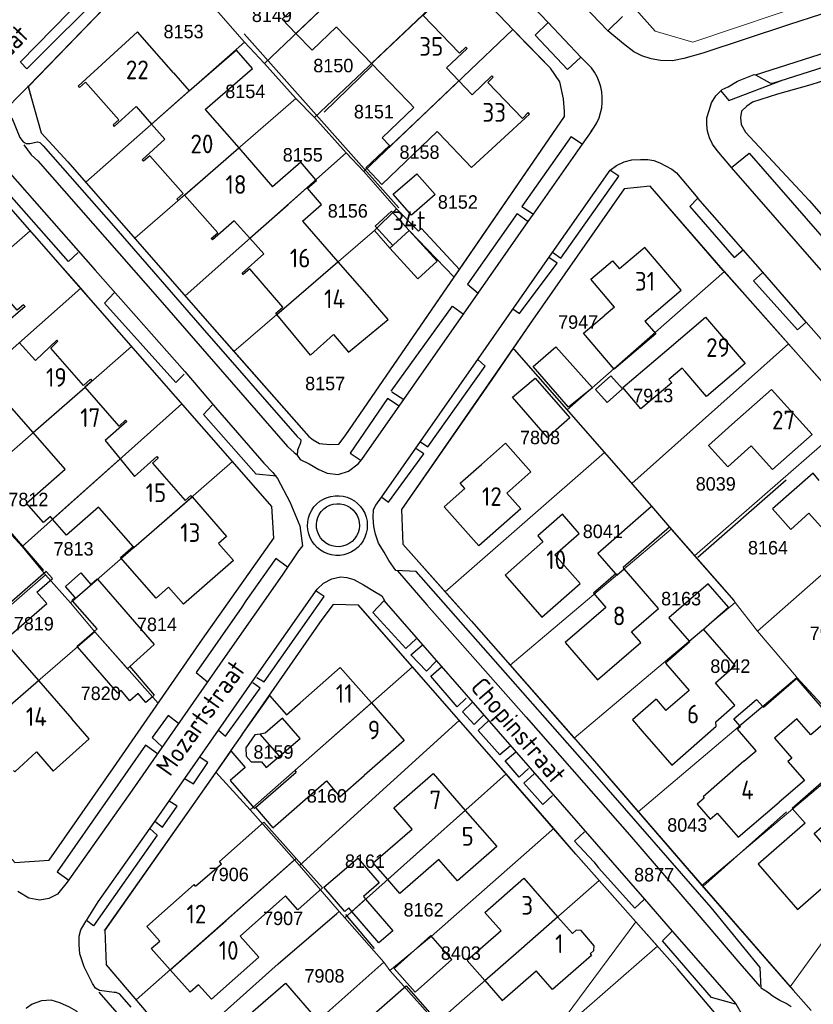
# Model space of a CAD drawing. Header units: metres. Extents: x 233829 to 239427, y 444283 to 448222.
# Tile 24 of 171: x 235223 to 235329, y 445089 to 445220. Entities that reach past the tile are written whole.
import ezdxf
from ezdxf.enums import TextEntityAlignment as Align

# ---------------------------------------------------------------- set-up
doc = ezdxf.new("R2010")
doc.units = ezdxf.units.M
doc.header["$MEASUREMENT"] = 0
for name, color, linetype in [('BIJGEBOUW', 4, 'Continuous'), ('DAKRAND', 4, 'Continuous'), ('DAKRAND-BYG', 4, 'Continuous'), ('Goud-kadastrale grenzen', 13, 'Continuous'), ('HEG', 253, 'Continuous'), ('HOOFDGEBOUW', 4, 'Continuous'), ('HUISNUMMER', 253, 'Continuous'), ('KANTVERH', 253, 'Continuous'), ('STRAATNAAM', 253, 'Continuous'), ('TUSSENMUUR', 253, 'Continuous')]:
    doc.layers.add(name, color=color, linetype=linetype)
doc.layers.add('G01 kadestrale perceelsgrens', color=73, linetype='Continuous', lineweight=0)
doc.layers.add('Z01 perceelnummer', color=73, linetype='Continuous', lineweight=13)
doc.styles.get("Standard").update_dxf_attribs({"font": 'iso.shx'})
doc.styles.add('Styledgn001', font='dgn001.shx')

# ---------------------------------------------------------------- blocks, each defined once
blk = doc.blocks.new('A$C1532452F')
at = {"layer": 'G01 kadestrale perceelsgrens'}
for p, q in [((235255.904, 445214.409), (235275.544, 445233.082)), ((235224.388, 445211.393), (235241.934, 445229.563)), ((235262.602, 445207.202), (235282.415, 445225.939)), ((235249.461, 445221.575), (235253.228, 445217.256)), ((235269.196, 445199.953), (235289.123, 445218.967)), ((235232.014, 445198.517), (235253.228, 445217.256)), ((235253.228, 445217.256), (235255.904, 445214.409)), ((235255.904, 445214.409), (235260.12, 445209.726)), ((235213.319, 445200.292), (235224.388, 445211.393)), ((235238.564, 445191.028), (235260.12, 445209.726)), ((235260.12, 445209.726), (235262.602, 445207.202)), ((235262.602, 445207.202), (235266.863, 445202.449)), ((235245.302, 445183.326), (235266.863, 445202.449)), ((235266.863, 445202.449), (235269.196, 445199.953)), ((235269.196, 445199.953), (235273.591, 445194.961)), ((235232.014, 445198.517), (235238.564, 445191.028)), ((235270.615, 445192.059), (235273.591, 445194.961)), ((235202.836, 445173.036), (235224.574, 445192.045)), ((235224.574, 445192.045), (235231.348, 445184.34)), ((235251.837, 445175.887), (235270.615, 445192.059)), ((235238.564, 445191.028), (235245.302, 445183.326)), ((235281.294, 445185.838), (235282, 445186.868)), ((235296.394, 445168.06), (235317.412, 445186.573)), ((235317.412, 445186.573), (235325.997, 445176.901)), ((235209.708, 445165.221), (235231.348, 445184.34)), ((235305.033, 445158.207), (235325.997, 445176.901)), ((235216.556, 445157.623), (235238.152, 445176.575)), ((235238.152, 445176.575), (235244.882, 445168.89)), ((235289.181, 445176.326), (235289.323, 445176.164)), ((235289.323, 445176.164), (235296.394, 445168.06)), ((235223.5, 445149.804), (235244.882, 445168.89)), ((235244.882, 445168.89), (235251.641, 445161.171)), ((235296.394, 445168.06), (235301.384, 445162.36)), ((235313.418, 445148.576), (235334.69, 445167.122)), ((235301.384, 445162.36), (235280.095, 445143.74)), ((235301.384, 445162.36), (235305.033, 445158.207)), ((235229.968, 445142.282), (235251.641, 445161.171)), ((235305.033, 445158.207), (235310.241, 445152.201)), ((235321.823, 445138.475), (235343.335, 445157.4)), ((235219.933, 445153.738), (235223.5, 445149.804)), ((235310.293, 445152.142), (235288.751, 445133.947)), ((235310.241, 445152.201), (235310.293, 445152.142)), ((235310.293, 445152.142), (235313.418, 445148.576)), ((235223.5, 445149.804), (235226.625, 445146.014)), ((235313.418, 445148.576), (235318.677, 445142.566)), ((235205.252, 445127.366), (235226.625, 445146.014)), ((235226.625, 445146.014), (235229.968, 445142.282)), ((235280.095, 445143.74), (235280.323, 445143.485)), ((235318.677, 445142.566), (235318.856, 445142.333)), ((235229.968, 445142.282), (235233.225, 445138.376)), ((235318.856, 445142.333), (235297.345, 445124.165)), ((235318.856, 445142.333), (235321.823, 445138.475)), ((235211.819, 445119.883), (235233.225, 445138.376)), ((235233.225, 445138.376), (235241.717, 445128.832)), ((235321.823, 445138.475), (235327.072, 445132.348)), ((235253.991, 445114.577), (235275.698, 445133.707)), ((235275.698, 445133.707), (235281.974, 445126.534)), ((235288.751, 445133.947), (235289.022, 445133.638)), ((235289.022, 445133.638), (235297.345, 445124.165)), ((235327.12, 445132.296), (235305.898, 445114.322)), ((235327.072, 445132.348), (235327.12, 445132.296)), ((235327.12, 445132.296), (235330.377, 445128.763)), ((235260.583, 445107.153), (235281.974, 445126.534)), ((235297.345, 445124.165), (235297.588, 445123.888)), ((235335.922, 445122.638), (235314.422, 445104.481)), ((235249.42, 445119.626), (235253.991, 445114.577)), ((235266.663, 445100.154), (235288.229, 445119.38)), ((235288.229, 445119.38), (235294.6, 445112.068)), ((235253.991, 445114.577), (235259.95, 445107.88)), ((235305.898, 445114.322), (235306.247, 445113.92)), ((235306.247, 445113.92), (235314.422, 445104.481)), ((235326.224, 445090.891), (235343.193, 445114.605)), ((235278.189, 445097.656), (235294.339, 445111.851)), ((235294.339, 445111.851), (235294.6, 445112.068)), ((235238.754, 445089.159), (235259.95, 445107.88)), ((235259.95, 445107.88), (235260.583, 445107.153)), ((235260.583, 445107.153), (235265.908, 445100.975)), ((235279.046, 445086.199), (235300.687, 445105.136)), ((235300.687, 445105.136), (235305.595, 445099.588)), ((235314.422, 445104.481), (235326.224, 445090.891)), ((235257.76, 445093.979), (235265.614, 445100.719)), ((235265.614, 445100.719), (235265.908, 445100.975)), ((235265.908, 445100.975), (235266.663, 445100.154)), ((235266.663, 445100.154), (235271.873, 445094.191)), ((235293.425, 445083.259), (235305.595, 445099.588)), ((235308.48, 445096.327), (235305.595, 445099.588)), ((235272.67, 445093.09), (235278.189, 445097.656)), ((235293.425, 445083.259), (235308.48, 445096.327)), ((235244.635, 445082.266), (235257.76, 445093.979)), ((235250.582, 445075.365), (235271.873, 445094.191)), ((235271.873, 445094.191), (235272.67, 445093.09)), ((235272.67, 445093.09), (235277.767, 445087.378))]:
    blk.add_line(p, q, dxfattribs=at)
at = {"layer": 'G01 kadestrale perceelsgrens', "flags": 128}
for points in [[(235271.244, 445260.245), (235308.177, 445218.723), (235313.178, 445217.273), (235330.191, 445223.001)], [(235282.415, 445225.939), (235287.33, 445220.83), (235289.123, 445218.967)], [(235282, 445186.868), (235296.021, 445207.309), (235296.044, 445208.003), (235295.899, 445209.693), (235295.426, 445211.94), (235294.146, 445213.767), (235291.025, 445216.991), (235289.123, 445218.967)], [(235224.388, 445211.393), (235226.072, 445205.139), (235229.618, 445201.256), (235232.014, 445198.517)], [(235213.319, 445200.292), (235217.527, 445200.057), (235217.575, 445200.006), (235224.574, 445192.045)], [(235289.181, 445176.326), (235291.437, 445179.611), (235304.015, 445197.627), (235307.491, 445197.978), (235317.259, 445186.745), (235317.412, 445186.573)], [(235273.591, 445194.961), (235276.506, 445191.973), (235276.897, 445192.321), (235282, 445186.868)], [(235270.615, 445192.059), (235272.688, 445189.699), (235275.262, 445192.058), (235281.294, 445185.838)], [(235251.837, 445175.887), (235261.865, 445164.513), (235262.446, 445164.048), (235263.274, 445163.575), (235264.658, 445163.431), (235265.85, 445163.492), (235266.729, 445164.605), (235281.294, 445185.838)], [(235231.348, 445184.34), (235232.695, 445182.807), (235238.152, 445176.575)], [(235245.302, 445183.326), (235248.275, 445179.927), (235251.837, 445175.887)], [(235325.997, 445176.901), (235327.326, 445175.403), (235334.69, 445167.122)], [(235289.181, 445176.326), (235286.297, 445172.126), (235274.237, 445154.751), (235274.404, 445150.125), (235280.095, 445143.74)], [(235241.717, 445128.832), (235247.654, 445137.394), (235257.164, 445150.926), (235256.903, 445155.15), (235251.641, 445161.171)], [(235280.323, 445143.485), (235283.6, 445139.809), (235288.751, 445133.947)], [(235249.42, 445119.626), (235263.61, 445140.056), (235265.112, 445142.041), (235268.473, 445141.963), (235275.698, 445133.707)], [(235211.819, 445119.883), (235218.477, 445112.193), (235222.544, 445107.549), (235227.116, 445107.849), (235235.745, 445120.219), (235241.717, 445128.832)], [(235281.974, 445126.534), (235286.853, 445120.959), (235288.229, 445119.38)], [(235297.588, 445123.888), (235299.449, 445121.769), (235305.898, 445114.322)], [(235249.42, 445119.626), (235246.087, 445114.828), (235234.554, 445098.534), (235234.552, 445098.485), (235234.752, 445093.865), (235238.754, 445089.159)], [(235294.6, 445112.068), (235297.567, 445108.663), (235300.687, 445105.136)], [(235238.754, 445089.159), (235243.163, 445083.974), (235244.635, 445082.266)]]:
    blk.add_lwpolyline(points, dxfattribs=at)
at = {"layer": 'Z01 perceelnummer', "linetype": 'Continuous', "lineweight": 13, "style": 'Styledgn001'}
for s, p in [('8149', (235256.912, 445220.856)), ('8153', (235245.105, 445218.675)), ('8150', (235265.125, 445214.129)), ('8154', (235253.358, 445210.673)), ('8151', (235270.552, 445207.965)), ('8155', (235261.037, 445202.189)), ('8158', (235276.648, 445202.555)), ('8152', (235281.775, 445195.881)), ('8156', (235267.057, 445194.692)), ('7947', (235297.86, 445179.822)), ('8157', (235264.031, 445171.606)), ('7913', (235307.902, 445170.005)), ('7808', (235292.764, 445164.389)), ('8039', (235316.257, 445158.174)), ('7812', (235224.349, 445156.094)), ('8041', (235301.152, 445151.831)), ('7813', (235230.393, 445149.491)), ('8164', (235323.246, 445149.637)), ('8163', (235311.629, 445142.83)), ('7819', (235225.072, 445139.472)), ('7814', (235241.547, 445139.386)), ('7948', (235331.498, 445138.183)), ('8042', (235318.211, 445133.803)), ('7820', (235234.023, 445130.165)), ('8159', (235257.12, 445122.321)), ('8160', (235264.262, 445116.446)), ('8043', (235312.452, 445112.554)), ('8161', (235269.362, 445107.709)), ('7906', (235251.141, 445105.944)), ('8877', (235308.014, 445105.901)), ('8162', (235277.197, 445101.212)), ('7907', (235258.411, 445100.067)), ('8403', (235282.178, 445095.416)), ('7908', (235263.94, 445092.37))]:
    blk.add_text(s, height=1.8, dxfattribs=at).set_placement(p, align=Align.MIDDLE_CENTER)

msp = doc.modelspace()

# ---------------------------------------------------------------- linework, layer by layer
at = {"layer": 'BIJGEBOUW'}
msp.add_lwpolyline([(235275.26, 445192.06), (235279.01, 445187.97), (235276.44, 445185.61), (235272.69, 445189.7), (235273.08, 445190.06)], dxfattribs=at)
at = {"layer": 'DAKRAND'}
for p, q in [((235307.65, 445155.19), (235310.09, 445152.39)), ((235310.09, 445152.39), (235303.88, 445146.98)), ((235256.57, 445129.89), (235252.9, 445124.64)), ((235252.9, 445124.64), (235252.88, 445124.61)), ((235257.91, 445121.77), (235255.35, 445124.72)), ((235257.91, 445121.77), (235260.67, 445124.14)), ((235246.71, 445104.39), (235250.17, 445107.35))]:
    msp.add_line(p, q, dxfattribs=at)
for points in [[(235261.52, 445223.47), (235258.27, 445220.35), (235260.12, 445218.42)], [(235260.12, 445218.42), (235262.28, 445216.18), (235265.53, 445219.3)], [(235248.01, 445208.25), (235254.31, 445213.73), (235252.17, 445216.2), (235245.87, 445210.72)], [(235275.88, 445208.53), (235271.65, 445204.47), (235272.62, 445203.46)], [(235269.6, 445200.34), (235271.63, 445198.22), (235278.99, 445205.3)], [(235272.62, 445203.46), (235269.49, 445200.45), (235269.6, 445200.34)], [(235262.8, 445198.85), (235260.77, 445201.19), (235257.01, 445197.92)], [(235261.01, 445193.32), (235263.56, 445195.54), (235261.67, 445197.71), (235262.88, 445198.76), (235262.8, 445198.85)], [(235306.79, 445179.96), (235308.24, 445178.25), (235302.67, 445173.52), (235298.59, 445178.33), (235301.33, 445180.66)], [(235311.78, 445173.66), (235309.98, 445172.14), (235310.38, 445171.7), (235306.26, 445168.2), (235303.83, 445171.07), (235309.73, 445176.08)], [(235320.98, 445163.28), (235317.88, 445160.47), (235315.31, 445163.3), (235318.41, 445166.11)], [(235227.59, 445153.46), (235227.29, 445153.8), (235226.39, 445153.01), (235224.11, 445155.61), (235229.29, 445160.15)], [(235233.73, 445155.08), (235229.45, 445151.33), (235227.59, 445153.46)], [(235302.91, 445146.14), (235300.48, 445148.92), (235307.65, 445155.19)], [(235249.76, 445150.21), (235251.77, 445147.92), (235245.11, 445142.07), (235243.1, 445144.36), (235241.45, 445142.91), (235236.69, 445148.35), (235238.35, 445149.79)], [(235221.07, 445137.2), (235226.81, 445142.19), (235225.5, 445143.71), (235227.56, 445145.51), (235226.72, 445146.48), (235218.91, 445139.69)], [(235314.61, 445138.75), (235314.61, 445138.75), (235317.98, 445141.69), (235315.24, 445144.83), (235310, 445140.26), (235312.71, 445137.14)], [(235316.63, 445131.09), (235316.21, 445131.57), (235318.86, 445133.88), (235314.61, 445138.75)], [(235312.71, 445137.14), (235312.81, 445137.03), (235309.54, 445134.18)], [(235322.54, 445128.42), (235322.64, 445128.3), (235327.08, 445132.14), (235331.61, 445126.9), (235328.97, 445124.61), (235327.11, 445126.77), (235324.11, 445124.18), (235326.42, 445121.51), (235325.89, 445121.06), (235328.11, 445118.5), (235324.75, 445115.6)], [(235256.57, 445129.89), (235258.85, 445127.29), (235260.7, 445128.91)], [(235319.48, 445125.83), (235318.7, 445126.73), (235321.73, 445129.35), (235322.54, 445128.42)], [(235260.67, 445124.14), (235258.34, 445126.85), (235256.01, 445124.84), (235255.35, 445124.72)], [(235320.02, 445121.07), (235321.65, 445122.48), (235319.16, 445125.37), (235319.57, 445125.72), (235319.48, 445125.83)], [(235252.88, 445124.61), (235251.39, 445122.48), (235251.4, 445122.47)], [(235255.35, 445124.72), (235254.65, 445124.6), (235253.42, 445122.88), (235253.47, 445121.74), (235254.12, 445120.98), (235255.52, 445120.98), (235256.15, 445120.25), (235257.91, 445121.77)], [(235329.4, 445111.41), (235338.64, 445119.46), (235335.71, 445122.82), (235326.47, 445114.76), (235328.2, 445112.79)], [(235251.4, 445122.47), (235253.35, 445120.25), (235251.34, 445118.49), (235254.6, 445114.78), (235254.74, 445114.91)], [(235254.74, 445114.91), (235257.05, 445112.17), (235264.21, 445118.48), (235265.98, 445116.33), (235269.26, 445119.16)], [(235250.17, 445107.35), (235249.89, 445107.67), (235255.83, 445112.94), (235260.16, 445108.07)], [(235272.4, 445105.27), (235270.47, 445107.47), (235275.67, 445112.01)], [(235260.16, 445108.07), (235263.66, 445104.13), (235260.38, 445101.21), (235258.73, 445103.06), (235252.67, 445097.67)], [(235279.23, 445107.93), (235274.03, 445103.39), (235272.4, 445105.27)], [(235287.57, 445098.39), (235283.03, 445094.42), (235285.38, 445091.74)], [(235285.38, 445091.74), (235287.7, 445089.08), (235292.23, 445093.05)]]:
    msp.add_lwpolyline(points, dxfattribs=at)
at = {"layer": 'DAKRAND-BYG'}
for p, q in [((235233.54, 445138.78), (235230.27, 445142.54)), ((235233.16, 445138.45), (235233.54, 445138.78))]:
    msp.add_line(p, q, dxfattribs=at)
for points in [[(235278.73, 445196.87), (235275.57, 445194.13), (235273.14, 445196.93), (235276.3, 445199.67), (235278.73, 445196.87)], [(235275.26, 445192.06), (235272.89, 445194.65), (235270.71, 445192.65), (235273.08, 445190.06)], [(235299.77, 445171.04), (235296.58, 445168.42), (235291.86, 445173.88), (235294.9, 445176.51), (235299.77, 445171.04)], [(235296.74, 445167.01), (235293.75, 445164.39), (235289.08, 445169.79), (235292.12, 445172.32), (235296.74, 445167.01)], [(235300.19, 445170.82), (235302.21, 445172.62), (235303.77, 445170.87), (235301.74, 445169.07), (235300.19, 445170.82)], [(235230.27, 445142.54), (235230.2, 445142.62), (235230.61, 445142.97), (235229.3, 445144.47), (235231.36, 445146.26), (235232.69, 445144.74), (235233.56, 445145.49), (235233.6, 445145.45)], [(235233.6, 445145.45), (235241.15, 445136.69), (235237.93, 445133.75)], [(235230.92, 445136.39), (235230.86, 445136.46), (235233.16, 445138.45)], [(235240.93, 445129.71), (235240.04, 445128.94), (235239.05, 445130.15), (235237.91, 445129.17), (235236.77, 445130.55), (235236.31, 445130.17), (235230.92, 445136.39)], [(235237.93, 445133.75), (235241.16, 445129.91), (235240.93, 445129.71)], [(235263.87, 445104.23), (235268.4, 445108.13), (235271.25, 445104.83), (235269.14, 445103.01), (235269.45, 445102.64)], [(235267.6, 445100.99), (235267.19, 445101.46), (235266.65, 445100.99), (235263.87, 445104.23)], [(235269.45, 445102.64), (235273.1, 445098.41), (235271.22, 445096.78), (235267.6, 445100.99)], [(235276.06, 445090.21), (235280.99, 445094.58), (235278.17, 445097.75), (235273.25, 445093.38), (235276.06, 445090.21)], [(235272.25, 445082.79), (235269.41, 445086.25), (235274.86, 445091.03), (235277.97, 445087.49), (235277.97, 445087.49)]]:
    msp.add_lwpolyline(points, dxfattribs=at)
at = {"layer": 'HEG'}
for p, q in [((235253.22, 445218.36), (235273.9, 445195.09)), ((235263.89, 445207.9), (235270.34, 445214.14)), ((235289.32, 445176.16), (235307.65, 445155.19)), ((235313.87, 445148.38), (235325.68, 445158.73)), ((235310.09, 445152.39), (235318.68, 445142.57)), ((235314.55, 445104.33), (235325.74, 445114.33)), ((235257.76, 445093.98), (235265.61, 445100.72)), ((235266.75, 445100.59), (235270.57, 445096.05))]:
    msp.add_line(p, q, dxfattribs=at)
msp.add_lwpolyline([(235214, 445149), (235219.86, 445154.07), (235226.37, 445146.61)], dxfattribs=at)
at = {"layer": 'HOOFDGEBOUW'}
for p, q in [((235280.26, 445213.84), (235283, 445216.41)), ((235283, 445216.41), (235282.83, 445216.59)), ((235280.26, 445213.84), (235281.92, 445212.09)), ((235243.74, 445213.17), (235245.85, 445210.74)), ((235281.92, 445212.09), (235283.71, 445210.22)), ((235245.85, 445210.74), (235245.87, 445210.72)), ((235238.75, 445208.64), (235240.83, 445206.3)), ((235275.29, 445209.16), (235275.88, 445208.53)), ((235248.01, 445208.25), (235252.49, 445203.11)), ((235291.36, 445207.65), (235291.18, 445207.83)), ((235240.83, 445206.3), (235242.6, 445204.29)), ((235252.49, 445203.11), (235257.01, 445197.92)), ((235244.36, 445196.08), (235244.19, 445196.27)), ((235251.88, 445193.37), (235253.98, 445191.03)), ((235261.01, 445193.32), (235265.75, 445187.87)), ((235253.98, 445191.03), (235255.84, 445188.96)), ((235265.75, 445187.87), (235270.22, 445182.73)), ((235223.71, 445182.14), (235223.9, 445181.92)), ((235223.9, 445181.92), (235221.02, 445179.42)), ((235257.57, 445180.82), (235257.43, 445180.99)), ((235302.71, 445181.83), (235301.33, 445180.66)), ((235223.13, 445177.08), (235225.3, 445174.66)), ((235312.16, 445173.22), (235311.78, 445173.66)), ((235232.65, 445172.18), (235232.82, 445171.98)), ((235225.01, 445165.04), (235220.59, 445170.09)), ((235237.52, 445166.5), (235234.62, 445163.96)), ((235237.35, 445166.7), (235237.52, 445166.5)), ((235229.29, 445160.15), (235225.01, 445165.04)), ((235234.62, 445163.96), (235236.61, 445161.51)), ((235236.61, 445161.51), (235238.53, 445159.16)), ((235246.07, 445156.64), (235246.23, 445156.45)), ((235246.23, 445156.45), (235250.85, 445151.16)), ((235288.32, 445156.95), (235290.19, 445154.84)), ((235233.73, 445155.08), (235233.84, 445154.95)), ((235238.35, 445149.79), (235233.84, 445154.95)), ((235250.85, 445151.16), (235249.76, 445150.21)), ((235304.01, 445146.83), (235303.88, 445146.98)), ((235221.13, 445137.13), (235225.7, 445131.88)), ((235309.54, 445134.18), (235312.69, 445130.56)), ((235225.7, 445131.88), (235230.18, 445126.74)), ((235318.81, 445128.59), (235316.63, 445131.09)), ((235308.28, 445129.37), (235305.11, 445126.6)), ((235308.28, 445129.37), (235309.59, 445127.86)), ((235312.69, 445130.56), (235309.59, 445127.86)), ((235305.11, 445126.6), (235306.42, 445125.1)), ((235295.12, 445100.27), (235297.09, 445098.02)), ((235255.16, 445094.86), (235252.67, 445097.67)), ((235299.46, 445095.3), (235299.63, 445095.11))]:
    msp.add_line(p, q, dxfattribs=at)
for points in [[(235282.83, 445216.59), (235282, 445215.78), (235277.12, 445220.84), (235278.02, 445221.7)], [(235265.53, 445219.3), (235265.59, 445219.24), (235270.23, 445214.41)], [(235243.74, 445213.17), (235238.96, 445218.66), (235231, 445211.38), (235231.17, 445211.19)], [(235270.23, 445214.41), (235275.05, 445209.41), (235275.29, 445209.16)], [(235286.5, 445212.58), (235286.32, 445212.76), (235283.71, 445210.22)], [(235286.5, 445212.58), (235285.79, 445211.85), (235290.4, 445207.04), (235291.18, 445207.83)], [(235231.17, 445211.19), (235232, 445211.92), (235236.43, 445206.86), (235235.67, 445206.19)], [(235235.67, 445206.19), (235235.84, 445206), (235238.75, 445208.64)], [(235278.99, 445205.3), (235279.17, 445205.12), (235283.6, 445200.51), (235291.36, 445207.65)], [(235239.75, 445201.33), (235239.58, 445201.52), (235242.6, 445204.29)], [(235244.19, 445196.27), (235245.05, 445197.03), (235240.59, 445202.06), (235239.75, 445201.33)], [(235245.23, 445196.81), (235245.22, 445196.83), (235244.36, 445196.08)], [(235248.81, 445191), (235249.7, 445191.77), (235245.23, 445196.81)], [(235251.88, 445193.37), (235248.98, 445190.81), (235248.81, 445191)], [(235253.09, 445186.18), (235252.93, 445186.37), (235255.84, 445188.96)], [(235306.79, 445179.96), (235311.63, 445184.07), (235306.76, 445189.8), (235303.38, 445186.92)], [(235302.71, 445181.83), (235299.54, 445185.56), (235302.44, 445188.03), (235303.38, 445186.92)], [(235223.71, 445182.14), (235222.87, 445181.42), (235218.34, 445186.59)], [(235257.43, 445180.99), (235258.37, 445181.82), (235253.95, 445186.93), (235253.09, 445186.18)], [(235265.17, 445178.18), (235267.15, 445175.79), (235272.44, 445180.18), (235270.22, 445182.73)], [(235265.17, 445178.18), (235262.09, 445175.41), (235257.57, 445180.82)], [(235309.73, 445176.08), (235314.91, 445180.49), (235320.21, 445174.26), (235315.02, 445169.85), (235312.16, 445173.22)], [(235225.3, 445174.66), (235228.15, 445177.42), (235228.3, 445177.25)], [(235232.65, 445172.18), (235231.73, 445171.34), (235227.34, 445176.35), (235228.3, 445177.25)], [(235231.93, 445171.11), (235231.9, 445171.14), (235232.82, 445171.98)], [(235237.35, 445166.7), (235236.49, 445165.91), (235231.93, 445171.11)], [(235318.41, 445166.11), (235323.7, 445170.81), (235329.15, 445164.8), (235323.86, 445160.1), (235320.98, 445163.28)], [(235284.93, 445160.78), (235288.16, 445163.64), (235291.55, 445159.81), (235288.32, 445156.95)], [(235238.53, 445159.16), (235241.52, 445161.83), (235241.7, 445161.63)], [(235241.7, 445161.63), (235240.95, 445160.97), (235245.33, 445155.96), (235246.07, 445156.64)], [(235290.19, 445154.84), (235284.58, 445149.88), (235279.94, 445155.12), (235282.72, 445157.58), (235282.1, 445158.28), (235284.93, 445160.78)], [(235330.1, 445158.64), (235329.28, 445159.59), (235323.85, 445154.82), (235326.29, 445152.08), (235328.72, 445154.27)], [(235328.72, 445154.27), (235331.42, 445151.23), (235332.28, 445150.26), (235337.57, 445155.03)], [(235298.01, 445151.56), (235295.77, 445154.12), (235292.46, 445151.21), (235293.14, 445150.43), (235288.09, 445145.99), (235293.02, 445140.37), (235298.14, 445144.86), (235294.76, 445148.71), (235298.01, 445151.56)], [(235305, 445138.38), (235308.62, 445141.52), (235304.01, 445146.83)], [(235302.91, 445146.14), (235299.92, 445143.54), (235301.56, 445141.66)], [(235301.56, 445141.66), (235296.13, 445136.94), (235300.47, 445131.95), (235306.24, 445136.96), (235305, 445138.38)], [(235260.7, 445128.91), (235266.06, 445133.61), (235270.21, 445128.87)], [(235270.21, 445128.87), (235274.62, 445123.85), (235269.26, 445119.16)], [(235306.42, 445125.1), (235310.37, 445120.57), (235316.32, 445125.76), (235316.26, 445126.37), (235318.81, 445128.59)], [(235225.43, 445122.34), (235227.65, 445119.77), (235232.49, 445124.08), (235230.18, 445126.74)], [(235225.43, 445122.34), (235222.53, 445119.66), (235222.34, 445119.86)], [(235320.02, 445121.07), (235314.59, 445116.31), (235314.72, 445116.16)], [(235275.67, 445112.01), (235273.2, 445114.84), (235278.46, 445119.44), (235282.77, 445114.51)], [(235314.72, 445116.16), (235313.78, 445115.34), (235315.53, 445113.33), (235316.46, 445114.15)], [(235316.46, 445114.15), (235319.24, 445110.93), (235324.75, 445115.6)], [(235282.77, 445114.51), (235286.99, 445109.67), (235281.73, 445105.07), (235279.23, 445107.93)], [(235328.2, 445112.79), (235321.92, 445107.32), (235327.2, 445101.27), (235333.61, 445106.86), (235333.29, 445107.22), (235337.14, 445110.58), (235334.41, 445113.7), (235330.43, 445110.23), (235329.4, 445111.41)], [(235246.71, 445104.39), (235246.52, 445104.59), (235240.19, 445098.97), (235241.92, 445097.03)], [(235287.57, 445098.39), (235285.4, 445100.86), (235290.61, 445105.42), (235295.12, 445100.27)], [(235299.46, 445095.3), (235299.97, 445095.75), (235300.02, 445096.41), (235298.26, 445098.42), (235297.6, 445098.47), (235297.09, 445098.02)], [(235243.3, 445093.18), (235240.78, 445096.02), (235241.92, 445097.03)], [(235299.63, 445095.11), (235294.42, 445090.55), (235292.23, 445093.05)], [(235247.11, 445091.18), (235248.83, 445089.24), (235255.16, 445094.86)], [(235247.11, 445091.18), (235245.97, 445090.18), (235243.3, 445093.18)], [(235256.5, 445080.6), (235252.1, 445085.64), (235258.71, 445091.41), (235263.07, 445086.41)]]:
    msp.add_lwpolyline(points, dxfattribs=at)
at = {"layer": 'KANTVERH'}
for p, q in [((235294.12, 445226.85), (235301.83, 445218.78)), ((235289.68, 445224.27), (235293.85, 445219.88)), ((235321.59, 445212.89), (235350.89, 445222.33)), ((235301.83, 445218.78), (235303.79, 445220.71)), ((235292.12, 445218.2), (235293.85, 445219.88)), ((235293.85, 445219.88), (235298.24, 445215.27)), ((235296.46, 445213.59), (235292.12, 445218.2)), ((235298.24, 445215.27), (235296.46, 445213.59)), ((235299.64, 445213.82), (235298.24, 445215.27)), ((235296.95, 445204.64), (235290.35, 445195.27)), ((235296.95, 445204.64), (235298.45, 445203.62)), ((235298.45, 445203.62), (235299.72, 445205.44)), ((235291.89, 445194.24), (235298.45, 445203.62)), ((235318.35, 445200.51), (235316.46, 445202.77)), ((235318.35, 445200.51), (235320.72, 445202.43)), ((235320.72, 445202.43), (235332.59, 445188.8)), ((235330.36, 445186.77), (235318.35, 445200.51)), ((235290.35, 445195.27), (235291.89, 445194.24)), ((235313.86, 445196.39), (235312.78, 445195.3)), ((235312.78, 445195.3), (235318.73, 445188.46)), ((235319.91, 445189.5), (235313.86, 445196.39)), ((235289.69, 445194.34), (235291.2, 445193.27)), ((235291.2, 445193.27), (235291.89, 445194.24)), ((235284.5, 445183.69), (235291.2, 445193.27)), ((235318.73, 445188.46), (235319.91, 445189.5)), ((235322.57, 445186.48), (235319.91, 445189.5)), ((235328.37, 445179.79), (235322.57, 445186.48)), ((235282.55, 445180.9), (235284.5, 445183.69)), ((235284.5, 445183.69), (235284.52, 445183.67)), ((235272.87, 445170.56), (235281.05, 445181.95)), ((235281.05, 445181.95), (235282.55, 445180.9)), ((235282.55, 445180.9), (235282.57, 445180.89)), ((235327.18, 445178.78), (235328.37, 445179.79)), ((235331.01, 445176.78), (235328.37, 445179.79)), ((235272.97, 445170.51), (235274.56, 445169.45)), ((235253.42, 445142.52), (235252.9, 445141.69)), ((235299.96, 445107.64), (235300.58, 445106.83)), ((235309.15, 445097.06), (235310.45, 445098.37)), ((235310.45, 445098.37), (235318.95, 445088.63))]:
    msp.add_line(p, q, dxfattribs=at)
for points in [[(235224.29, 445211.45), (235226.07, 445205.14), (235229.62, 445201.26), (235248.27, 445179.93), (235261.86, 445164.51), (235262.45, 445164.05), (235263.27, 445163.58), (235264.66, 445163.43), (235265.85, 445163.49), (235266.73, 445164.6), (235296.02, 445207.31), (235296.04, 445208), (235295.9, 445209.69), (235295.43, 445211.94), (235294.15, 445213.77), (235291.02, 445216.99), (235287.33, 445220.83), (235262.42, 445246.73), (235258.44, 445246.46), (235249.98, 445237.9), (235224.39, 445211.39)], [(235250.77, 445242.74), (235243.04, 445234.8), (235234.23, 445225.81), (235223.25, 445214.6)], [(235223.35, 445214.55), (235224.16, 445213.68), (235235.13, 445224.64), (235234.13, 445225.71)], [(235341.25, 445215.48), (235328.98, 445211.57), (235324.52, 445210.29), (235321.18, 445209.23), (235320.41, 445208.7), (235319.69, 445208.02), (235319.56, 445207.17), (235319.68, 445206.26), (235320.26, 445205.24), (235328.73, 445196.1), (235335.15, 445188.79), (235351.19, 445170.44), (235362.66, 445157.5), (235375.7, 445142.66), (235387.17, 445129.72), (235399.08, 445140.22), (235408.93, 445149.17), (235429.56, 445167.51), (235430.46, 445171.05), (235427.93, 445173.93), (235412.28, 445191.92), (235400.96, 445205.05), (235391.29, 445215.93), (235382.05, 445226.6)], [(235334.82, 445222.45), (235326, 445219.59), (235314.54, 445215.8), (235312.01, 445215.07), (235310.49, 445214.77), (235308.88, 445214.81), (235307.64, 445215.05), (235306.39, 445215.44)], [(235316.46, 445202.77), (235315.84, 445203.61), (235315.42, 445204.48), (235315.14, 445205.34), (235315.06, 445206.19), (235315.09, 445207.15), (235315.37, 445208.14), (235315.7, 445209.14), (235316.28, 445210.08), (235317.11, 445210.91), (235317.92, 445211.28), (235319.15, 445212.05), (235321.39, 445212.94), (235321.59, 445212.89), (235323.51, 445211.83), (235323.91, 445211.76), (235349.41, 445219.91), (235349.82, 445220.2), (235350.03, 445220.5), (235350.94, 445222.28), (235351.09, 445222.42)], [(235306.39, 445215.44), (235305.3, 445215.97), (235303.92, 445217.02), (235301.83, 445218.78)], [(235299.61, 445205.29), (235300.02, 445205.87), (235300.37, 445206.48), (235300.65, 445207.13), (235300.87, 445207.8), (235301.02, 445208.49), (235301.09, 445209.2), (235301.09, 445209.91), (235301.02, 445210.61), (235300.88, 445211.3), (235300.67, 445211.97), (235300.39, 445212.62), (235300.04, 445213.24), (235299.64, 445213.82)], [(235316.89, 445210.8), (235318.02, 445209.47), (235325.29, 445212.2)], [(235222.12, 445207.15), (235223.23, 445204.53), (235223.65, 445203.93), (235224.04, 445203.72), (235224.54, 445203.7), (235225.59, 445203.91), (235225.88, 445203.85), (235226.31, 445203.4), (235236.03, 445192.32), (235247.6, 445179.05), (235260.28, 445164.51), (235260.76, 445164.05), (235260.75, 445163.66), (235260.32, 445162.68), (235260.3, 445162.03), (235260.68, 445161.43), (235261.9, 445160.84), (235263.21, 445160.1), (235264.29, 445159.62), (235265.77, 445159.43), (235267.17, 445159.88), (235268.45, 445160.88), (235268.96, 445161.46), (235282.55, 445180.9)], [(235193.45, 445184.02), (235201.4, 445192.19), (235211.2, 445202.19), (235212.12, 445203.11), (235212.73, 445203.58), (235213.39, 445203.91), (235214.53, 445204.12), (235215.58, 445204.19), (235216.32, 445204.11), (235216.95, 445203.84), (235217.93, 445203.32), (235218.9, 445202.49), (235220.3, 445201.46), (235220.64, 445201.15), (235233.27, 445186.76), (235245.28, 445173.23), (235249.39, 445168.38), (235255.85, 445160.94), (235257.05, 445159.71), (235257.67, 445158.89)], [(235223.74, 445203.53), (235224.74, 445202.21), (235225.61, 445201.38), (235241.92, 445182.81), (235259, 445163.17), (235259.91, 445162.39), (235260.35, 445162.03)], [(235326.35, 445088.24), (235325.66, 445088.66), (235324.82, 445089.09), (235323.93, 445089.62), (235323.19, 445090.19), (235322.6, 445090.56), (235322.35, 445090.72), (235322.18, 445093.48), (235315.64, 445101.51), (235300.08, 445119.34), (235276.21, 445146.45), (235273.5, 445146.58), (235272.54, 445147.91), (235271.92, 445149.04), (235271.15, 445150.27), (235270.78, 445151.43), (235270.56, 445152.49), (235270.44, 445153.7), (235270.52, 445154.75), (235270.79, 445155.35), (235271.63, 445156.43), (235284.52, 445174.94), (235294.06, 445188.63), (235302.13, 445200.14), (235303, 445200.77), (235304.02, 445201.24), (235305.03, 445201.51), (235306.19, 445201.58)], [(235306.19, 445201.58), (235307.19, 445201.55), (235307.99, 445201.43), (235308.79, 445201.1), (235309.53, 445200.73), (235310.37, 445200.25), (235311.01, 445199.78), (235313.86, 445196.39)], [(235222.54, 445107.55), (235227.12, 445107.85), (235235.74, 445120.22), (235247.65, 445137.39), (235257.16, 445150.93), (235256.9, 445155.15), (235251.64, 445161.17), (235232.7, 445182.81), (235217.58, 445200.01)], [(235231.01, 445189.11), (235229.73, 445187.91), (235220.07, 445198.78), (235221.55, 445200.32)], [(235294.43, 445189.16), (235295.56, 445188.38), (235303.31, 445199.35), (235302.23, 445200.04)], [(235375.7, 445120.91), (235361.03, 445137.41), (235354.07, 445145.14), (235343.33, 445157.41), (235327.33, 445175.4), (235317.26, 445186.74), (235307.49, 445197.98), (235304.02, 445197.63), (235291.44, 445179.61), (235286.3, 445172.13), (235274.24, 445154.75), (235274.4, 445150.13), (235283.6, 445139.81), (235299.45, 445121.77), (235315.29, 445103.48), (235326.61, 445090.44), (235329, 445087.74)], [(235289.69, 445194.34), (235283.05, 445184.91), (235284.5, 445183.69)], [(235289.14, 445181.57), (235290.02, 445180.96), (235295.04, 445187.69), (235293.94, 445188.45)], [(235327.18, 445178.78), (235321.29, 445185.32), (235322.52, 445186.39)], [(235245.17, 445172.84), (235244.05, 445171.73), (235234.52, 445182.35), (235235.8, 445183.75)], [(235276.78, 445163.82), (235277.75, 445163.13), (235285.45, 445173.91), (235284.44, 445174.82)], [(235273.93, 445168.56), (235272.39, 445169.58), (235267.4, 445162.3), (235268.84, 445161.29)], [(235257.52, 445159.22), (235254.81, 445159.48), (235247.77, 445167.45), (235248.91, 445168.7)], [(235271.59, 445156.38), (235272.51, 445155.75), (235277.22, 445162.19), (235276.15, 445162.93)], [(235257.67, 445158.89), (235259.3, 445155.77), (235260.64, 445152.55), (235261, 445149.91), (235260.48, 445149.23), (235258.3, 445145.98)], [(235261.72, 445152.02), (235261.67, 445152.56), (235261.7, 445153.11), (235261.81, 445153.64), (235261.99, 445154.16), (235262.23, 445154.65), (235262.54, 445155.09), (235262.91, 445155.5), (235263.33, 445155.85), (235263.79, 445156.14), (235264.29, 445156.36), (235264.81, 445156.51), (235265.35, 445156.59), (235265.9, 445156.6), (235266.44, 445156.53), (235266.97, 445156.39), (235267.47, 445156.18), (235267.94, 445155.9), (235268.37, 445155.56), (235268.74, 445155.17), (235269.06, 445154.72), (235269.32, 445154.24), (235269.51, 445153.73), (235269.63, 445153.2)], [(235262.88, 445152.26), (235262.86, 445152.73), (235262.91, 445153.2), (235263.04, 445153.66), (235263.24, 445154.09), (235263.51, 445154.48), (235263.85, 445154.82), (235264.23, 445155.11), (235264.65, 445155.32), (235265.11, 445155.46), (235265.58, 445155.53), (235266.06, 445155.52), (235266.52, 445155.42), (235266.97, 445155.26), (235267.38, 445155.02), (235267.75, 445154.72), (235268.06, 445154.36), (235268.31, 445153.95), (235268.49, 445153.51), (235268.59, 445153.04)], [(235269.63, 445153.2), (235269.67, 445152.66), (235269.64, 445152.11), (235269.53, 445151.58), (235269.36, 445151.06), (235269.11, 445150.57), (235268.8, 445150.12), (235268.43, 445149.72), (235268.02, 445149.37), (235267.55, 445149.08), (235267.05, 445148.86), (235266.53, 445148.71), (235265.99, 445148.62), (235265.45, 445148.62), (235264.9, 445148.69), (235264.38, 445148.83), (235263.87, 445149.04), (235263.4, 445149.32), (235262.98, 445149.66), (235262.6, 445150.05), (235262.28, 445150.49), (235262.02, 445150.97), (235261.83, 445151.48), (235261.72, 445152.02)], [(235268.59, 445153.04), (235268.62, 445152.57), (235268.57, 445152.1), (235268.44, 445151.64), (235268.23, 445151.21), (235267.96, 445150.82), (235267.63, 445150.48), (235267.25, 445150.19), (235266.82, 445149.98), (235266.37, 445149.84), (235265.9, 445149.77), (235265.42, 445149.79), (235264.95, 445149.88), (235264.51, 445150.04), (235264.1, 445150.28), (235263.73, 445150.59), (235263.42, 445150.94), (235263.17, 445151.35), (235262.99, 445151.79), (235262.88, 445152.26)], [(235259, 445147.02), (235257.42, 445148.19), (235253.42, 445142.52)], [(235273.7, 445146.53), (235277.64, 445141.99), (235290.91, 445126.99), (235304.72, 445111.22), (235313.51, 445101.02), (235319.48, 445094.02), (235322.16, 445090.97)], [(235258.3, 445145.98), (235250.66, 445135.11), (235238.23, 445117.21), (235229.55, 445104.89), (235228.26, 445103.3), (235227.1, 445102.74), (235225.9, 445102.48), (235224.42, 445102.78), (235222.96, 445103.67)], [(235240.59, 445112.08), (235241.56, 445111.2), (235233.08, 445099.08), (235232.11, 445099.8), (235233.68, 445102.28), (235241.17, 445112.9), (235254.58, 445132.16), (235262.95, 445144.09), (235263.82, 445144.91), (235264.92, 445145.47), (235266.07, 445145.73), (235266.92, 445145.65), (235267.85, 445145.38), (235269.17, 445144.69), (235270.62, 445143.8), (235271.6, 445143.22), (235271.97, 445142.56)], [(235254.88, 445132.3), (235255.9, 445131.72), (235263.91, 445143.12), (235262.84, 445143.85)], [(235276.22, 445137.47), (235274.84, 445136.17), (235270.39, 445140.98), (235271.87, 445142.52)], [(235271.87, 445142.57), (235306.75, 445102.61), (235310.45, 445098.37)], [(235252.9, 445141.69), (235246.77, 445132.96), (235248.29, 445131.71)], [(235320.49, 445082.48), (235319.14, 445083.92), (235311.16, 445093.3), (235297.57, 445108.66), (235286.85, 445120.96), (235268.47, 445141.96), (235265.11, 445142.04), (235263.61, 445140.06), (235252.9, 445124.64)], [(235278.86, 445134.46), (235277.57, 445133.11), (235275.51, 445135.31), (235276.99, 445136.6)], [(235282.91, 445129.52), (235281.68, 445128.37), (235278.15, 445132.45), (235279.57, 445133.69)], [(235249.79, 445125.22), (235250.71, 445124.45), (235255.33, 445130.85), (235254.36, 445131.57)], [(235285.22, 445127.26), (235283.94, 445126.01), (235282.41, 445127.7), (235283.69, 445128.95)], [(235244.41, 445126.12), (235243.06, 445127.22), (235240.89, 445124.27), (235242.25, 445123)], [(235288.81, 445123.13), (235287.38, 445121.93), (235284.51, 445125.2), (235285.94, 445126.54)], [(235241.61, 445122.08), (235240.01, 445123.21), (235228.21, 445106.28), (235229.75, 445105.17)], [(235251.4, 445122.47), (235246.09, 445114.83), (235234.56, 445098.49)], [(235245.32, 445118.72), (235246.44, 445118.04), (235248.36, 445120.91), (235247.3, 445121.58)], [(235291.24, 445120.12), (235289.96, 445118.97), (235288.1, 445121.12), (235289.48, 445122.31)], [(235294.45, 445116.5), (235293.12, 445115.3), (235290.58, 445118.16), (235291.96, 445119.41)], [(235241.27, 445113.05), (235242.29, 445112.27), (235244.26, 445115.09), (235243.19, 445115.76)], [(235299.96, 445107.64), (235297.38, 445110.41), (235298.7, 445111.65)], [(235306.7, 445102.57), (235305.42, 445101.42), (235300.58, 445106.83)], [(235238.09, 445088.2), (235236.56, 445089.94), (235236.07, 445090.15), (235235.82, 445090.16), (235233.85, 445090.42), (235233.31, 445090.74), (235232.93, 445091.34), (235231.82, 445093.56), (235231.23, 445095.32), (235231.12, 445096.51), (235231.15, 445097.7), (235231.38, 445098.54), (235231.75, 445099.22), (235232.06, 445099.75)], [(235234.56, 445098.49), (235234.55, 445098.48), (235234.55, 445098.53), (235234.56, 445098.49)], [(235234.56, 445098.49), (235234.75, 445093.86), (235243.16, 445083.97), (235254.59, 445070.71), (235266.94, 445056.73), (235271.73, 445051.47)], [(235318.89, 445088.59), (235315.7, 445089.48), (235309.15, 445097.06)], [(235233.79, 445090.18), (235236.18, 445087.42), (235249.58, 445072.26), (235263.45, 445056.24), (235265.74, 445053.54)], [(235262.33, 445051.52), (235260.49, 445053.76), (235231.21, 445087.18), (235230.78, 445087.64), (235229.86, 445088.17), (235228.54, 445088.76), (235227.41, 445089.14), (235226.12, 445089.03), (235224.86, 445088.58), (235224.1, 445088.06), (235224.04, 445087.97)], [(235318.95, 445088.63), (235319.98, 445086.86)]]:
    msp.add_lwpolyline(points, dxfattribs=at)
at = {"layer": 'TUSSENMUUR'}
for p, q in [((235270.23, 445214.41), (235277.98, 445221.74)), ((235260.12, 445218.42), (235263.39, 445221.53)), ((235276.99, 445207.39), (235281.92, 445212.09)), ((235240.83, 445206.3), (235245.85, 445210.74)), ((235245.23, 445196.81), (235252.49, 445203.11)), ((235259.07, 445195.54), (235262.8, 445198.85)), ((235253.98, 445191.03), (235259.07, 445195.54)), ((235257.57, 445180.82), (235265.75, 445187.87)), ((235225.01, 445165.04), (235231.93, 445171.11)), ((235227.59, 445153.46), (235236.61, 445161.51)), ((235303.04, 445145.99), (235304.01, 445146.83)), ((235230.27, 445142.54), (235233.6, 445145.45)), ((235302.91, 445146.14), (235303.04, 445145.99)), ((235312.71, 445137.14), (235314.61, 445138.75)), ((235233.16, 445138.45), (235233.23, 445138.38)), ((235217.76, 445125.02), (235225.7, 445131.88)), ((235259.97, 445119.84), (235270.21, 445128.87)), ((235322.54, 445128.42), (235319.48, 445125.83)), ((235254.74, 445114.91), (235260.14, 445119.64)), ((235259.97, 445119.84), (235260.14, 445119.64)), ((235277.55, 445109.86), (235282.77, 445114.51)), ((235272.4, 445105.27), (235277.55, 445109.86)), ((235250.79, 445099.79), (235260.16, 445108.07)), ((235267.6, 445100.99), (235269.45, 445102.64)), ((235243.3, 445093.18), (235250.79, 445099.79)), ((235289.91, 445095.71), (235295.12, 445100.27)), ((235285.38, 445091.74), (235289.91, 445095.71))]:
    msp.add_line(p, q, dxfattribs=at)
for points in [[(235272.62, 445203.46), (235272.74, 445203.33), (235276.99, 445207.39)], [(235238.35, 445149.79), (235238.45, 445149.67), (235246.23, 445156.45)], [(235233.23, 445138.38), (235237.6, 445133.46), (235237.93, 445133.75)]]:
    msp.add_lwpolyline(points, dxfattribs=at)

# ---------------------------------------------------------------- block references
at = {"layer": 'Goud-kadastrale grenzen', "linetype": 'Continuous'}
msp.add_blockref('A$C1532452F', (0, 0), dxfattribs=at)

# ---------------------------------------------------------------- texts
at = {"layer": 'HUISNUMMER'}
for s, p in [('35', (235276.62, 445215.44)), ('22', (235237.38, 445212.31)), ('33', (235285.06, 445206.62)), ('20', (235246.02, 445202.4)), ('18', (235250.7, 445196.97)), ('34t', (235273.02, 445192.13)), ('16', (235259.31, 445187.13)), ('31', (235305.45, 445184.03)), ('14', (235263.89, 445181.68)), ('29', (235314.97, 445175.17)), ('19', (235226.7, 445171.17)), ('17', (235231.28, 445165.79)), ('27', (235323.78, 445165.46)), ('15', (235240.02, 445155.74)), ('12', (235284.99, 445155.24)), ('13', (235244.65, 445150.41)), ('10', (235293.59, 445146.78)), ('8', (235302.49, 445139.27)), ('11', (235265.46, 445128.89)), ('14', (235224.01, 445125.79)), ('6', (235312.41, 445126.14)), ('9', (235269.74, 445124.01)), ('4', (235319.66, 445115.98)), ('7', (235277.99, 445114.66)), ('5', (235282.27, 445109.78)), ('3', (235290.26, 445100.56)), ('12', (235245.49, 445099.39)), ('1', (235294.78, 445095.42)), ('10', (235249.8, 445094.52))]:
    msp.add_text(s, height=2.5, dxfattribs=at).set_placement(p)
at = {"layer": 'STRAATNAAM'}
for s, rotation, p in [('Beethovenstraat', 46.4605, (235208.98, 445201.64)), ('Mozartstraat', 54.8155, (235243.3, 445118.92)), ('Chopinstraat', 310.6634, (235283.34, 445130.89))]:
    msp.add_text(s, height=2.5, rotation=rotation, dxfattribs=at).set_placement(p)

doc.saveas('drawing.dxf')
